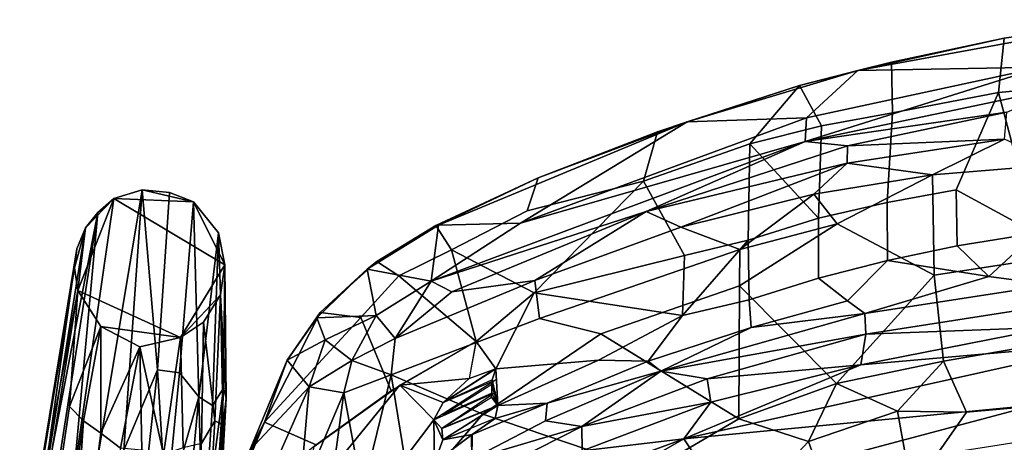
# Model space of a CAD drawing. Header units: millimetres. Extents: x 74 to 645, y -316 to 396.
# Tile 11 of 16: x 119 to 296, y 317 to 393. Entities that reach past the tile are written whole.
import ezdxf

# ---------------------------------------------------------------- set-up
doc = ezdxf.new("R2010")
doc.units = ezdxf.units.MM
doc.layers.add('Default', color=7, linetype='Continuous', true_color=0x000000)

msp = doc.modelspace()

# ---------------------------------------------------------------- linework, layer by layer
at = {"layer": 'Default', "color": 18, "true_color": 0x000000}
for points in [[(319.79, 393.213, 770.604), (296.381, 389.92, 768.974), (270.074, 384.106, 770.5)], [(303.061, 384.715, 772.094), (319.79, 393.213, 770.604), (270.074, 384.106, 770.5)], [(311.507, 381.616, 736.449), (295.323, 380.127, 738.847), (296.381, 389.92, 768.974), (319.611, 393.181, 768.671)], [(296.381, 389.92, 768.974), (319.79, 393.213, 770.604), (319.611, 393.181, 768.671)], [(276.091, 385.604, 768.557), (270.074, 384.106, 770.5), (296.381, 389.92, 768.974)], [(276.287, 376.48, 739.559), (276.091, 385.604, 768.557), (296.381, 389.92, 768.974), (295.323, 380.127, 738.847)], [(276.287, 376.48, 739.559), (263.534, 374.154, 742.148), (259.568, 381.422, 768.473), (276.091, 385.604, 768.557)], [(259.568, 381.422, 768.473), (270.074, 384.106, 770.5), (276.091, 385.604, 768.557)], [(260.563, 371.31, 771.471), (303.061, 384.715, 772.094), (260.829, 375.559, 772.016)], [(307.345, 381.154, 771.554), (303.061, 384.715, 772.094), (260.563, 371.31, 771.471)], [(303.061, 384.715, 772.094), (270.074, 384.106, 770.5), (260.829, 375.559, 772.016)], [(239.383, 374.893, 770.279), (270.074, 384.106, 770.5), (259.568, 381.422, 768.473)], [(260.829, 375.559, 772.016), (270.074, 384.106, 770.5), (239.383, 374.893, 770.279)], [(234.044, 373.06, 768.094), (259.568, 381.422, 768.473), (250.658, 370.918, 743.869), (231.489, 364.2, 743.163)], [(234.044, 373.06, 768.094), (239.383, 374.893, 770.279), (259.568, 381.422, 768.473)], [(259.568, 381.422, 768.473), (263.534, 374.154, 742.148), (250.658, 370.918, 743.869)], [(260.563, 371.31, 771.471), (296.827, 376.628, 770.062), (307.345, 381.154, 771.554)], [(295.323, 380.127, 738.847), (311.507, 381.616, 736.449), (312.48, 355.646, 660.903), (302.06, 354.886, 661.892)], [(287.737, 362.676, 692.051), (275.349, 360.391, 692.778), (276.287, 376.48, 739.559), (295.323, 380.127, 738.847)], [(302.06, 354.886, 661.892), (287.737, 362.676, 692.051), (295.323, 380.127, 738.847)], [(260.563, 371.31, 771.471), (260.829, 375.559, 772.016), (209.403, 356.687, 771.028)], [(239.383, 374.893, 770.279), (209.403, 356.687, 771.028), (260.829, 375.559, 772.016)], [(260.563, 371.31, 771.471), (268.165, 370.55, 770.023), (296.827, 376.628, 770.062)], [(275.349, 360.391, 692.778), (262.953, 357.556, 693.449), (263.534, 374.154, 742.148), (276.287, 376.48, 739.559)], [(296.392, 371.742, 765.266), (296.827, 376.628, 770.062), (268.165, 370.55, 770.023)], [(209.403, 356.687, 771.028), (239.383, 374.893, 770.279), (194.654, 356.313, 768.94)], [(194.654, 356.313, 768.94), (239.383, 374.893, 770.279), (212.589, 364.801, 768.566)], [(234.044, 373.06, 768.094), (212.589, 364.801, 768.566), (239.383, 374.893, 770.279)], [(250.658, 370.918, 743.869), (263.534, 374.154, 742.148), (262.953, 357.556, 693.449)], [(234.044, 373.06, 768.094), (231.489, 364.2, 743.163), (210.57, 358.855, 751.065), (212.589, 364.801, 768.566)], [(260.563, 371.31, 771.471), (209.403, 356.687, 771.028), (193.359, 346.249, 770.187)], [(193.359, 346.249, 770.187), (231.984, 358.784, 769.731), (260.563, 371.31, 771.471)], [(231.489, 364.2, 743.163), (250.658, 370.918, 743.869), (250.336, 353.575, 692.889), (238.858, 350.872, 696.597)], [(260.563, 371.31, 771.471), (231.984, 358.784, 769.731), (268.165, 370.55, 770.023)], [(268.129, 367.442, 767.035), (268.165, 370.55, 770.023), (231.984, 358.784, 769.731)], [(250.658, 370.918, 743.869), (262.953, 357.556, 693.449), (250.336, 353.575, 692.889)], [(268.129, 367.442, 767.035), (283.467, 365.339, 759.429), (296.392, 371.742, 765.266)], [(296.392, 371.742, 765.266), (268.165, 370.55, 770.023), (268.129, 367.442, 767.035)], [(306.154, 367.182, 755.819), (296.392, 371.742, 765.266), (283.467, 365.339, 759.429)], [(268.129, 367.442, 767.035), (231.984, 358.784, 769.731), (238.217, 355.928, 764.85)], [(238.217, 355.928, 764.85), (262.113, 361.846, 762.119), (268.129, 367.442, 767.035)], [(268.129, 367.442, 767.035), (262.113, 361.846, 762.119), (283.467, 365.339, 759.429)], [(306.436, 350.767, 725.282), (306.154, 367.182, 755.819), (283.467, 365.339, 759.429), (283.76, 347.342, 726.307)], [(210.57, 358.855, 751.065), (196.99, 351.876, 748.606), (194.181, 356.221, 766.929), (212.589, 364.801, 768.566)], [(194.654, 356.313, 768.94), (212.589, 364.801, 768.566), (194.181, 356.221, 766.929)], [(283.467, 365.339, 759.429), (262.113, 361.846, 762.119), (266.321, 356.526, 751.523)], [(283.76, 347.342, 726.307), (283.467, 365.339, 759.429), (266.321, 356.526, 751.523)], [(211.883, 344.158, 707.396), (196.99, 351.876, 748.606), (210.57, 358.855, 751.065), (231.489, 364.2, 743.163)], [(231.489, 364.2, 743.163), (238.858, 350.872, 696.597), (211.883, 344.158, 707.396)], [(132.92, 311.745, 227.095), (141.385, 362.656, 1.466), (136.282, 361.115, 0.077), (129.019, 310.793, 223.405)], [(138.101, 315.861, 212.037), (141.385, 362.656, 1.466), (132.92, 311.745, 227.095)], [(141.385, 362.656, 1.466), (150.628, 360.51, 0.239), (136.282, 361.115, 0.077)], [(144.155, 330.318, 144.965), (141.385, 362.656, 1.466), (138.101, 315.861, 212.037)], [(141.385, 362.656, 1.466), (144.155, 330.318, 144.965), (146.259, 362.139, 1.678)], [(150.628, 360.51, 0.239), (141.385, 362.656, 1.466), (146.259, 362.139, 1.678)], [(150.628, 360.51, 0.239), (146.259, 362.139, 1.678), (144.155, 330.318, 144.965), (148.075, 329.771, 139.979)], [(248.805, 351.924, 753.182), (262.113, 361.846, 762.119), (238.217, 355.928, 764.85)], [(266.321, 356.526, 751.523), (262.113, 361.846, 762.119), (248.805, 351.924, 753.182)], [(287.921, 352.589, 660.86), (275.369, 349.976, 660.12), (275.349, 360.391, 692.778), (287.737, 362.676, 692.051)], [(302.06, 354.886, 661.892), (287.921, 352.589, 660.86), (287.737, 362.676, 692.051)], [(129.019, 310.793, 223.405), (136.282, 361.115, 0.077), (133.397, 358.557, 1.609)], [(148.267, 336.142, 0.052), (129.792, 344.582, 0.147), (136.282, 361.115, 0.077), (156.231, 349.161, 0.141)], [(131.169, 355.839, 0.776), (136.282, 361.115, 0.077), (129.792, 344.582, 0.147)], [(133.397, 358.557, 1.609), (136.282, 361.115, 0.077), (131.169, 355.839, 0.776)], [(156.231, 349.161, 0.141), (136.282, 361.115, 0.077), (150.628, 360.51, 0.239)], [(151.581, 325.445, 146.748), (150.628, 360.51, 0.239), (148.075, 329.771, 139.979)], [(151.581, 325.445, 146.748), (155.093, 354.897, 1.259), (150.628, 360.51, 0.239)], [(155.093, 354.897, 1.259), (156.231, 349.161, 0.141), (150.628, 360.51, 0.239)], [(262.953, 357.556, 693.449), (275.349, 360.391, 692.778), (275.369, 349.976, 660.12), (263, 346.795, 659.405)], [(133.397, 358.557, 1.609), (131.169, 355.839, 0.776), (122.721, 303.383, 228.105)], [(133.397, 358.557, 1.609), (122.721, 303.383, 228.105), (124.955, 304.417, 238.617)], [(129.019, 310.793, 223.405), (133.397, 358.557, 1.609), (124.955, 304.417, 238.617)], [(193.359, 346.249, 770.187), (197.059, 344.318, 768.826), (231.984, 358.784, 769.731)], [(211.949, 346.368, 765.038), (231.984, 358.784, 769.731), (197.059, 344.318, 768.826)], [(238.217, 355.928, 764.85), (231.984, 358.784, 769.731), (211.949, 346.368, 765.038)], [(122.721, 303.383, 228.105), (131.169, 355.839, 0.776), (129.64, 352.019, 2.872)], [(131.169, 355.839, 0.776), (129.792, 344.582, 0.147), (129.182, 348.642, 1.691)], [(129.64, 352.019, 2.872), (131.169, 355.839, 0.776), (129.182, 348.642, 1.691)], [(194.181, 356.221, 766.929), (181.815, 348.419, 766.733), (194.654, 356.313, 768.94)], [(193.359, 346.249, 770.187), (194.654, 356.313, 768.94), (181.815, 348.419, 766.733)], [(194.181, 356.221, 766.929), (183.593, 349.743, 764.913), (181.815, 348.419, 766.733)], [(187.506, 347.223, 750.095), (183.593, 349.743, 764.913), (194.181, 356.221, 766.929), (196.99, 351.876, 748.606)], [(193.359, 346.249, 770.187), (209.403, 356.687, 771.028), (194.654, 356.313, 768.94)], [(211.949, 346.368, 765.038), (212.823, 339.553, 754.936), (248.805, 351.924, 753.182), (238.217, 355.928, 764.85)], [(266.321, 356.526, 751.523), (248.805, 351.924, 753.182), (248.791, 345.393, 741.588)], [(266.321, 356.526, 751.523), (248.791, 345.393, 741.588), (266.218, 327.834, 698.226), (283.76, 347.342, 726.307)], [(263, 346.795, 659.405), (250.497, 342.856, 658.875), (250.336, 353.575, 692.889), (262.953, 357.556, 693.449)], [(153.994, 323.913, 138.563), (155.093, 354.897, 1.259), (151.581, 325.445, 146.748)], [(156.001, 327.035, 107.14), (155.093, 354.897, 1.259), (153.994, 323.913, 138.563)], [(156.001, 327.035, 107.14), (156.231, 349.161, 0.141), (155.093, 354.897, 1.259)], [(293.615, 347.047, 643.833), (287.921, 352.589, 660.86), (302.06, 354.886, 661.892)], [(319.452, 349.751, 643.42), (304.763, 345.6, 638.266), (293.615, 347.047, 643.833), (302.06, 354.886, 661.892)], [(250.336, 353.575, 692.889), (238.55, 340.067, 663.395), (238.858, 350.872, 696.597)], [(250.497, 342.856, 658.875), (238.55, 340.067, 663.395), (250.336, 353.575, 692.889)], [(275.369, 349.976, 660.12), (287.921, 352.589, 660.86), (293.615, 347.047, 643.833)], [(129.64, 352.019, 2.872), (119.353, 288.521, 252.22), (119.828, 292.07, 256.757)], [(129.64, 352.019, 2.872), (129.182, 348.642, 1.691), (119.353, 288.521, 252.22)], [(122.721, 303.383, 228.105), (129.64, 352.019, 2.872), (119.828, 292.07, 256.757)], [(187.506, 347.223, 750.095), (196.99, 351.876, 748.606), (201.403, 335.421, 696.143)], [(196.99, 351.876, 748.606), (211.883, 344.158, 707.396), (201.403, 335.421, 696.143)], [(211.883, 344.158, 707.396), (238.858, 350.872, 696.597), (238.55, 340.067, 663.395)], [(248.791, 345.393, 741.588), (248.805, 351.924, 753.182), (212.823, 339.553, 754.936), (223.867, 336.78, 743.23)], [(283.76, 347.342, 726.307), (285.469, 331.866, 696.189), (306.261, 335.437, 695.815), (306.436, 350.767, 725.282)], [(155.468, 343.757, 0.92), (148.267, 336.142, 0.052), (156.231, 349.161, 0.141)], [(155.468, 343.757, 0.92), (156.231, 349.161, 0.141), (156.496, 325.229, 96.614)], [(156.001, 327.035, 107.14), (156.496, 325.229, 96.614), (156.231, 349.161, 0.141)], [(181.815, 348.419, 766.733), (183.593, 349.743, 764.913), (173.381, 340.589, 758.705)], [(180.67, 339.705, 741.752), (173.381, 340.589, 758.705), (183.593, 349.743, 764.913), (187.506, 347.223, 750.095)], [(268.202, 342.705, 644.254), (263, 346.795, 659.405), (275.369, 349.976, 660.12)], [(293.615, 347.047, 643.833), (271.331, 340.405, 638.256), (268.202, 342.705, 644.254), (275.369, 349.976, 660.12)], [(119.353, 288.521, 252.22), (129.182, 348.642, 1.691), (129.792, 344.582, 0.147)], [(181.815, 348.419, 766.733), (173.381, 340.589, 758.705), (172.771, 339.666, 760.496)], [(172.771, 339.666, 760.496), (183.474, 340.067, 766.724), (181.815, 348.419, 766.733)], [(187.506, 347.223, 750.095), (201.403, 335.421, 696.143), (186.161, 326.507, 696.137), (180.67, 339.705, 741.752)], [(193.359, 346.249, 770.187), (181.815, 348.419, 766.733), (183.474, 340.067, 766.724)], [(285.469, 331.866, 696.189), (283.76, 347.342, 726.307), (266.218, 327.834, 698.226)], [(293.615, 347.047, 643.833), (304.763, 345.6, 638.266), (271.331, 340.405, 638.256)], [(186.867, 335.954, 764.923), (193.359, 346.249, 770.187), (183.474, 340.067, 766.724)], [(186.148, 329.418, 756.645), (212.823, 339.553, 754.936), (211.949, 346.368, 765.038), (186.867, 335.954, 764.923)], [(211.949, 346.368, 765.038), (197.059, 344.318, 768.826), (186.867, 335.954, 764.923)], [(197.059, 344.318, 768.826), (193.359, 346.249, 770.187), (186.867, 335.954, 764.923)], [(248.679, 321.512, 697.251), (248.791, 345.393, 741.588), (223.867, 336.78, 743.23)], [(266.218, 327.834, 698.226), (248.791, 345.393, 741.588), (248.679, 321.512, 697.251)], [(268.202, 342.705, 644.254), (250.868, 337.921, 644.316), (250.497, 342.856, 658.875), (263, 346.795, 659.405)], [(271.331, 340.405, 638.256), (304.763, 345.6, 638.266), (304.913, 341.953, 633.926), (271.462, 336.693, 634.068)], [(119.353, 288.521, 252.22), (129.792, 344.582, 0.147), (119.607, 281.72, 260.941)], [(129.792, 344.582, 0.147), (128.318, 323.706, 72.245), (119.89, 267.417, 301.272), (119.607, 281.72, 260.941)], [(128.318, 323.706, 72.245), (129.792, 344.582, 0.147), (133.95, 338.12, 0.422)], [(133.95, 338.12, 0.422), (129.792, 344.582, 0.147), (148.267, 336.142, 0.052)], [(148.267, 336.142, 0.052), (155.468, 343.757, 0.92), (152.396, 338.864, 1.586)], [(152.396, 338.864, 1.586), (155.468, 343.757, 0.92), (154.419, 321.135, 82.004)], [(155.919, 320.379, 101.205), (154.419, 321.135, 82.004), (155.468, 343.757, 0.92)], [(155.468, 343.757, 0.92), (156.496, 325.229, 96.614), (155.919, 320.379, 101.205)], [(211.883, 344.158, 707.396), (204.974, 330.486, 675.878), (201.403, 335.421, 696.143)], [(211.883, 344.158, 707.396), (238.55, 340.067, 663.395), (223.426, 332.029, 656.622), (204.974, 330.486, 675.878)], [(250.868, 337.921, 644.316), (232.326, 331.874, 644.038), (238.55, 340.067, 663.395), (250.497, 342.856, 658.875)], [(250.868, 337.921, 644.316), (268.202, 342.705, 644.254), (271.331, 340.405, 638.256)], [(304.967, 337.981, 631.344), (271.462, 336.693, 634.068), (304.913, 341.953, 633.926)], [(167.434, 332.052, 750.033), (173.381, 340.589, 758.705), (163.367, 320.921, 725.759)], [(180.67, 339.705, 741.752), (163.367, 320.921, 725.759), (173.381, 340.589, 758.705)], [(173.381, 340.589, 758.705), (167.434, 332.052, 750.033), (172.771, 339.666, 760.496)], [(172.771, 339.666, 760.496), (174.26, 335.712, 760.37), (183.474, 340.067, 766.724)], [(174.26, 335.712, 760.37), (179.079, 331.988, 760.9), (183.474, 340.067, 766.724)], [(179.079, 331.988, 760.9), (186.867, 335.954, 764.923), (183.474, 340.067, 766.724)], [(223.426, 332.029, 656.622), (238.55, 340.067, 663.395), (232.326, 331.874, 644.038)], [(271.462, 336.693, 634.068), (234.64, 330.091, 639.082), (271.331, 340.405, 638.256)], [(250.868, 337.921, 644.316), (271.331, 340.405, 638.256), (234.64, 330.091, 639.082)], [(152.014, 317.073, 85.247), (148.731, 316.293, 78.115), (148.267, 336.142, 0.052), (152.396, 338.864, 1.586)], [(152.396, 338.864, 1.586), (154.419, 321.135, 82.004), (152.014, 317.073, 85.247)], [(172.659, 316.842, 696.104), (163.367, 320.921, 725.759), (180.67, 339.705, 741.752), (186.161, 326.507, 696.137)], [(172.771, 339.666, 760.496), (167.434, 332.052, 750.033), (174.26, 335.712, 760.37)], [(223.867, 336.78, 743.23), (212.823, 339.553, 754.936), (186.148, 329.418, 756.645), (202.619, 322.355, 733.182)], [(128.318, 323.706, 72.245), (133.95, 338.12, 0.422), (130.812, 321.133, 69.482)], [(130.812, 321.133, 69.482), (133.95, 338.12, 0.422), (133.925, 318.91, 68.432)], [(133.925, 318.91, 68.432), (133.95, 338.12, 0.422), (140.933, 334.439, 1.851)], [(133.95, 338.12, 0.422), (148.267, 336.142, 0.052), (140.933, 334.439, 1.851)], [(232.683, 312.142, 691.68), (248.679, 321.512, 697.251), (223.867, 336.78, 743.23), (202.619, 322.355, 733.182)], [(232.326, 331.874, 644.038), (250.868, 337.921, 644.316), (234.64, 330.091, 639.082)], [(271.462, 336.693, 634.068), (242.952, 328.68, 634.518), (234.64, 330.091, 639.082)], [(242.952, 328.68, 634.518), (271.462, 336.693, 634.068), (270.619, 331.181, 630.932)], [(304.967, 337.981, 631.344), (270.619, 331.181, 630.932), (271.462, 336.693, 634.068)], [(316.34, 335.205, 630.228), (270.619, 331.181, 630.932), (304.967, 337.981, 631.344)], [(145.204, 315.07, 77.101), (140.933, 334.439, 1.851), (148.267, 336.142, 0.052)], [(148.267, 336.142, 0.052), (148.731, 316.293, 78.115), (145.204, 315.07, 77.101)], [(174.26, 335.712, 760.37), (167.434, 332.052, 750.033), (171.398, 327.275, 750.801)], [(174.26, 335.712, 760.37), (171.398, 327.275, 750.801), (179.079, 331.988, 760.9)], [(179.079, 331.988, 760.9), (186.148, 329.418, 756.645), (186.867, 335.954, 764.923)], [(187.681, 327.534, 696.093), (201.455, 335.467, 696.139), (200.184, 328.744, 678.074)], [(200.227, 328.725, 678.069), (201.403, 335.421, 696.143), (204.974, 330.486, 675.878)], [(301.803, 323.948, 630.824), (238.771, 317.902, 630.579), (316.34, 335.205, 630.228)], [(316.34, 335.205, 630.228), (238.771, 317.902, 630.579), (270.619, 331.181, 630.932)], [(306.223, 324.223, 675.416), (306.261, 335.437, 695.815), (285.469, 331.866, 696.189), (289.601, 322.69, 677.91)], [(133.925, 318.91, 68.432), (140.933, 334.439, 1.851), (137.453, 316.214, 72.802)], [(140.933, 334.439, 1.851), (141.297, 315.904, 71.86), (137.453, 316.214, 72.802)], [(145.204, 315.07, 77.101), (141.297, 315.904, 71.86), (140.933, 334.439, 1.851)], [(163.367, 320.921, 725.759), (160.745, 315.877, 721.648), (167.434, 332.052, 750.033)], [(171.398, 327.275, 750.801), (167.434, 332.052, 750.033), (160.745, 315.877, 721.648)], [(179.079, 331.988, 760.9), (171.398, 327.275, 750.801), (177.61, 326.182, 753.535)], [(179.079, 331.988, 760.9), (177.61, 326.182, 753.535), (186.148, 329.418, 756.645)], [(204.974, 330.486, 675.878), (223.426, 332.029, 656.622), (205.335, 323.905, 655.957)], [(205.335, 323.905, 655.957), (223.426, 332.029, 656.622), (232.326, 331.874, 644.038), (214.211, 324.337, 644.508)], [(214.211, 324.337, 644.508), (232.326, 331.874, 644.038), (234.64, 330.091, 639.082)], [(243.625, 324.483, 631.733), (270.619, 331.181, 630.932), (238.771, 317.902, 630.579)], [(242.952, 328.68, 634.518), (270.619, 331.181, 630.932), (243.625, 324.483, 631.733)], [(266.218, 327.834, 698.226), (277.191, 322.895, 683.717), (285.469, 331.866, 696.189)], [(285.469, 331.866, 696.189), (277.191, 322.895, 683.717), (289.601, 322.69, 677.91)], [(144.155, 330.318, 144.965), (138.101, 315.861, 212.037), (141.379, 305.241, 255.007)], [(145.704, 304.954, 248.724), (144.155, 330.318, 144.965), (141.379, 305.241, 255.007)], [(145.704, 304.954, 248.724), (148.075, 329.771, 139.979), (144.155, 330.318, 144.965)], [(151.581, 325.445, 146.748), (148.075, 329.771, 139.979), (145.704, 304.954, 248.724)], [(177.61, 326.182, 753.535), (180.968, 308.306, 723.081), (186.148, 329.418, 756.645)], [(189.769, 307.334, 716.833), (186.148, 329.418, 756.645), (180.968, 308.306, 723.081)], [(202.619, 322.355, 733.182), (186.148, 329.418, 756.645), (189.769, 307.334, 716.833)], [(204.974, 330.486, 675.878), (204.324, 328.499, 671.129), (195.496, 324.453, 673.07)], [(200.184, 328.744, 678.074), (204.798, 330.421, 675.79), (195.516, 324.42, 673.065)], [(204.324, 328.499, 671.129), (204.974, 330.486, 675.878), (205.335, 323.905, 655.957)], [(214.211, 324.337, 644.508), (234.64, 330.091, 639.082), (213.891, 321.149, 639.107)], [(220.414, 320.13, 634.685), (213.891, 321.149, 639.107), (234.64, 330.091, 639.082)], [(242.952, 328.68, 634.518), (220.414, 320.13, 634.685), (234.64, 330.091, 639.082)], [(182.568, 306.411, 644.568), (170.146, 305.983, 669.404), (187.681, 327.534, 696.093), (193.79, 321.305, 666.439)], [(187.681, 327.534, 696.093), (170.146, 305.983, 669.404), (172.317, 316.533, 696.083)], [(187.681, 327.534, 696.093), (200.184, 328.744, 678.074), (195.516, 324.42, 673.065)], [(187.681, 327.534, 696.093), (195.516, 324.42, 673.065), (193.79, 321.305, 666.439)], [(195.516, 324.42, 673.065), (205.066, 328.587, 669.956), (193.79, 321.305, 666.439)], [(204.225, 327.712, 668.862), (204.243, 326.116, 664.244), (195.353, 322.164, 666.453)], [(204.225, 327.712, 668.862), (204.324, 328.499, 671.129), (205.335, 323.905, 655.957)], [(205.335, 323.905, 655.957), (204.243, 326.116, 664.244), (204.225, 327.712, 668.862)], [(220.414, 320.13, 634.685), (242.952, 328.68, 634.518), (243.625, 324.483, 631.733)], [(248.679, 321.512, 697.251), (261.188, 317.423, 682.11), (266.218, 327.834, 698.226)], [(266.218, 327.834, 698.226), (261.188, 317.423, 682.11), (277.191, 322.895, 683.717)], [(156.001, 327.035, 107.14), (153.994, 323.913, 138.563), (152.254, 298.421, 247.668)], [(156.001, 327.035, 107.14), (152.254, 298.421, 247.668), (153.805, 292.621, 253.88)], [(154.474, 289.343, 248.265), (156.001, 327.035, 107.14), (153.805, 292.621, 253.88)], [(154.474, 289.343, 248.265), (156.496, 325.229, 96.614), (156.001, 327.035, 107.14)], [(171.398, 327.275, 750.801), (160.745, 315.877, 721.648), (163.929, 310.289, 719.783)], [(169.658, 307.382, 721.372), (171.398, 327.275, 750.801), (163.929, 310.289, 719.783)], [(169.658, 307.382, 721.372), (177.61, 326.182, 753.535), (171.398, 327.275, 750.801)], [(174.966, 306.246, 721.019), (177.61, 326.182, 753.535), (169.658, 307.382, 721.372)], [(177.61, 326.182, 753.535), (174.966, 306.246, 721.019), (180.968, 308.306, 723.081)], [(193.79, 321.305, 666.439), (204.993, 326.297, 663.267), (195.259, 319.776, 659.757)], [(205.335, 323.905, 655.957), (204.173, 325.379, 662.052), (204.243, 326.116, 664.244)], [(145.704, 304.954, 248.724), (147.951, 287.341, 310.633), (151.581, 325.445, 146.748)], [(147.951, 287.341, 310.633), (152.254, 298.421, 247.668), (151.581, 325.445, 146.748)], [(152.254, 298.421, 247.668), (153.994, 323.913, 138.563), (151.581, 325.445, 146.748)], [(155.919, 320.379, 101.205), (156.496, 325.229, 96.614), (154.474, 289.343, 248.265)], [(205.335, 323.905, 655.957), (195.248, 319.809, 659.74), (204.173, 325.379, 662.052)], [(200.563, 318.647, 647.512), (204.873, 321.557, 650.512), (214.211, 324.337, 644.508)], [(213.891, 321.149, 639.107), (200.664, 314.285, 639.345), (200.563, 318.647, 647.512), (214.211, 324.337, 644.508)], [(214.211, 324.337, 644.508), (204.873, 321.557, 650.512), (205.335, 323.905, 655.957)], [(220.414, 320.13, 634.685), (243.625, 324.483, 631.733), (220.476, 315.763, 632.072)], [(220.476, 315.763, 632.072), (243.625, 324.483, 631.733), (238.771, 317.902, 630.579)], [(289.601, 322.69, 677.91), (279.762, 308.646, 654.561), (305.98, 312.957, 654.14), (306.223, 324.223, 675.416)], [(119.89, 267.417, 301.272), (128.318, 323.706, 72.245), (130.812, 321.133, 69.482), (122.726, 264.573, 297.921)], [(232.683, 312.142, 691.68), (202.619, 322.355, 733.182), (189.769, 307.334, 716.833)], [(195.259, 319.776, 659.757), (204.866, 323.661, 656.076), (195.416, 317.723, 653.83)], [(205.335, 323.905, 655.957), (204.873, 321.557, 650.512), (195.398, 317.759, 653.829)], [(244.86, 308.808, 631.332), (238.771, 317.902, 630.579), (301.803, 323.948, 630.824)], [(244.86, 308.808, 631.332), (301.803, 323.948, 630.824), (297.715, 317.158, 632.164)], [(261.188, 317.423, 682.11), (265.586, 304.986, 654.548), (279.762, 308.646, 654.561), (277.191, 322.895, 683.717)], [(279.762, 308.646, 654.561), (289.601, 322.69, 677.91), (277.191, 322.895, 683.717)], [(130.812, 321.133, 69.482), (127.266, 268.121, 271.482), (122.726, 264.573, 297.921)], [(130.812, 321.133, 69.482), (133.925, 318.91, 68.432), (127.266, 268.121, 271.482)], [(151.789, 276.215, 265.223), (154.419, 321.135, 82.004), (155.919, 320.379, 101.205)], [(152.014, 317.073, 85.247), (154.419, 321.135, 82.004), (151.789, 276.215, 265.223)], [(160.745, 315.877, 721.648), (163.367, 320.921, 725.759), (153.815, 300.636, 696.76)], [(163.367, 320.921, 725.759), (156.322, 303.855, 696.399), (153.815, 300.636, 696.76)], [(172.659, 316.842, 696.104), (156.322, 303.855, 696.399), (163.367, 320.921, 725.759)], [(193.908, 313.618, 644.668), (182.568, 306.411, 644.568), (193.79, 321.305, 666.439)], [(195.416, 317.723, 653.83), (193.79, 321.305, 666.439), (195.259, 319.776, 659.757)], [(195.416, 317.723, 653.83), (193.908, 313.618, 644.668), (193.79, 321.305, 666.439)], [(195.416, 317.723, 653.83), (204.94, 321.658, 650.552), (200.737, 318.71, 647.952)], [(220.414, 320.13, 634.685), (200.664, 314.285, 639.345), (213.891, 321.149, 639.107)], [(232.683, 312.142, 691.68), (250.958, 306.518, 668.126), (261.188, 317.423, 682.11), (248.679, 321.512, 697.251)], [(127.266, 268.121, 271.482), (133.925, 318.91, 68.432), (137.453, 316.214, 72.802)], [(151.789, 276.215, 265.223), (155.919, 320.379, 101.205), (153.708, 283.168, 255.002)], [(155.919, 320.379, 101.205), (154.474, 289.343, 248.265), (153.708, 283.168, 255.002)], [(195.416, 317.723, 653.83), (200.737, 318.71, 647.952), (193.908, 313.618, 644.668)], [(193.908, 313.618, 644.668), (200.737, 318.71, 647.952), (200.656, 314.267, 639.296)], [(220.414, 320.13, 634.685), (200.559, 310.045, 635.027), (200.664, 314.285, 639.345)], [(200.559, 310.045, 635.027), (220.414, 320.13, 634.685), (220.476, 315.763, 632.072)], [(238.771, 317.902, 630.579), (199.825, 295.638, 631.29), (200.45, 303.761, 631.627)], [(199.825, 295.638, 631.29), (238.771, 317.902, 630.579), (244.86, 308.808, 631.332)], [(238.771, 317.902, 630.579), (200.45, 303.761, 631.627), (220.476, 315.763, 632.072)], [(265.586, 304.986, 654.548), (261.188, 317.423, 682.11), (250.958, 306.518, 668.126)]]:
    msp.add_3dface(points, dxfattribs=at)

doc.saveas('drawing.dxf')
